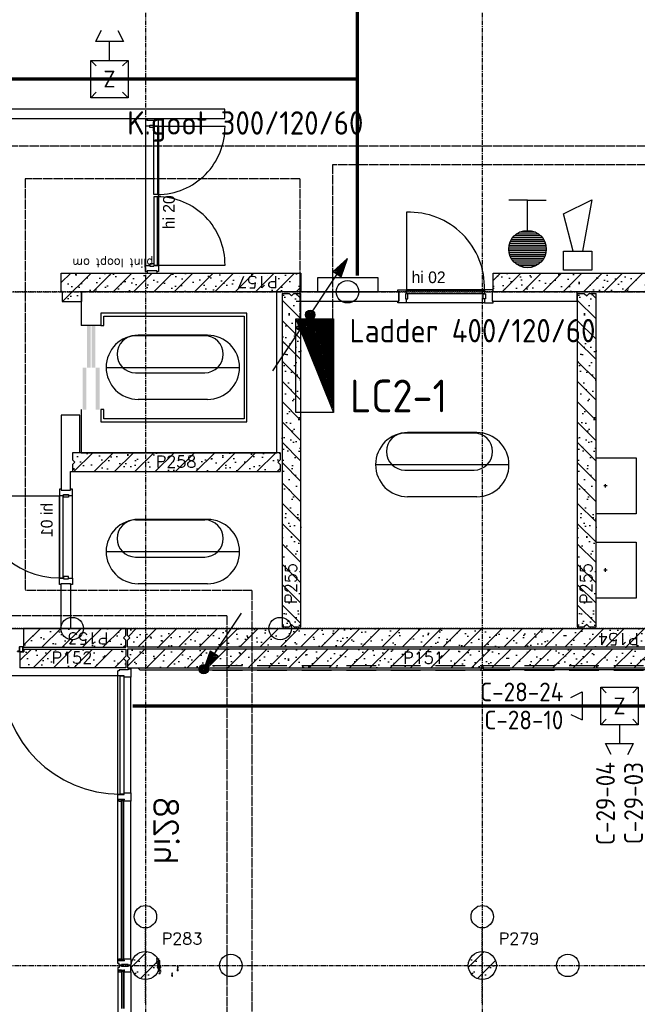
# Model space of a CAD drawing. Extents: x 0 to 1189, y 0 to 841.
# Tile 37 of 44: x 663 to 729, y 462 to 567. Entities that reach past the tile are written whole.
import ezdxf
from ezdxf.enums import TextEntityAlignment as Align

# ---------------------------------------------------------------- set-up
doc = ezdxf.new("R2010")
doc.units = 0
doc.header["$PDSIZE"] = 2
for name, pattern in [('AUSGEZOGEN', [0]), ('B0304', [6, 5, -0.5, 0, -0.5]), ('DASHDOT', [25.4, 12.7, -6.35, 0, -6.35]), ('E0001', [1, 1, 0]), ('E0003', [4.7625, 3.175, -1.5875])]:
    doc.linetypes.add(name, pattern=pattern)
doc.layers.get('0').update_dxf_attribs({"linetype": 'CONTINUOUS'})
for name, color, linetype in [('AB$1A---_ATTRIB', 9, 'CONTINUOUS'), ('AL$1A---_ALGEMEEN', 9, 'CONTINUOUS'), ('AT$1A---_TEKSTK', 15, 'CONTINUOUS'), ('EB63----_OMS', 1, 'CONTINUOUS'), ('EL63----_LICHTINST', 2, 'CONTINUOUS'), ('EL64----_COMMUNICAT', 2, 'CONTINUOUS'), ('EL65----_BEVEILIGING', 2, 'CONTINUOUS'), ('ET6130--_KANALISATIE', 7, 'CONTINUOUS'), ('GOTEN', 3, 'CONTINUOUS'), ('STRAMIEN', 1, 'CONTINUOUS'), ('VITELCODERING', 5, 'CONTINUOUS'), ('VITELDATA', 1, 'CONTINUOUS')]:
    doc.layers.add(name, color=color, linetype=linetype)
doc.styles.add('B-01', font='romans.shx', dxfattribs={"width": 1.2})
doc.styles.add('GBB_ISOT', font='b-gbt3.shx')
doc.styles.add('ISO', font='ISO')
doc.styles.add('ROMANS', font='romans.shx', dxfattribs={"height": 300})
doc.styles.get("Standard").update_dxf_attribs({"font": 'ISO'})

# ---------------------------------------------------------------- blocks, each defined once
blk = doc.blocks.new('H100017-_871429120740')
at = {"layer": 'AL$1A---_ALGEMEEN'}
for p, q in [((-18, -101), (20, -101)), ((1, -120), (1, -82))]:
    blk.add_line(p, q, dxfattribs=at)
blk.add_lwpolyline([(-300, -430), (-300, 0), (300, 0), (300, -430)], close=True, dxfattribs=at)
blk = doc.blocks.new('-LIFT')
at = {"layer": 'AL$1A---_ALGEMEEN'}
blk.add_line((210, -360), (0, -360), dxfattribs=at)
blk.add_lwpolyline([(0, -1260), (0, -1720), (2090, -1720), (2090, 0), (0, 0), (0, -360)], dxfattribs=at)
blk.add_lwpolyline([(1740, -1360), (240, -1360), (240, -1260), (210, -1260), (210, -1390), (1770, -1390), (1770, -230), (210, -230), (210, -360), (240, -360), (240, -260), (1740, -260)], close=True, dxfattribs=at)
for points in [[(100, -360), (100, -810), (60, -360), (60, -810)], [(150, -360), (150, -810), (110, -360), (110, -810)], [(55, -810), (55, -1260), (15, -810), (15, -1260)], [(195, -810), (195, -1260), (155, -810), (155, -1260)]]:
    blk.add_solid(points, dxfattribs=at)
at = {"layer": 'AB$1A---_ATTRIB', "style": 'B-01', "oblique": 15, "flags": 1}
for tag, p in [('SCHACHT', (420, -320)), ('KOOI', (690, -320)), ('DAGMAAT', (960, -320)), ('GEWICHT', (1230, -320)), ('PERSONEN', (1500, -320))]:
    blk.add_attdef(tag, p, '', height=180, rotation=270, dxfattribs=at)
blk = doc.blocks.new('-STR-P2')
at = {"layer": 'AL$1A---_ALGEMEEN', "linetype": 'DASHDOT', "ltscale": 0.1}
for p, q in [((0, -401), (0, 401)), ((-401, 0), (793, 0))]:
    blk.add_line(p, q, dxfattribs=at)
at = {"layer": 'AL$1A---_ALGEMEEN', "linetype": 'Continuous', "ltscale": 2}
for centre in [(0, 521), (913, 0)]:
    blk.add_circle(centre, 120, dxfattribs=at)
blk.add_point((0, 0), dxfattribs=at)
blk = doc.blocks.new('-90X136X')
at = {"layer": 'AL$1A---_ALGEMEEN', "ltscale": 2}
for p, q in [((-90, 0), (-90, -30)), ((0, 0), (-90, 0)), ((0, -30), (0, 0)), ((-90, -30), (-90, -72)), ((-90, -72), (-73, -72)), ((-73, -72), (-73, -139)), ((-73, -139), (-47, -139)), ((-47, -139), (-20, -139))]:
    blk.add_line(p, q, dxfattribs=at)
blk.add_lwpolyline([(0, -30), (-9, -30), (-9, -124), (-20, -124), (-20, -139)], dxfattribs=at)
blk = doc.blocks.new('-GLASA')
at = {"layer": 'AL$1A---_ALGEMEEN', "color": 15, "ltscale": 2}
for p, q in [((5, 27), (407, 27)), ((5, 27), (5, 3)), ((5, 22), (407, 22)), ((5, 7), (407, 7)), ((5, 3), (407, 3)), ((13, 22), (13, 7))]:
    blk.add_line(p, q, dxfattribs=at)
at = {"layer": 'AL$1A---_ALGEMEEN', "color": 15}
for p, q in [((17, 30), (21, 27)), ((17, 0), (21, 3))]:
    blk.add_line(p, q, dxfattribs=at)
at = {"layer": 'AL$1A---_ALGEMEEN', "color": 15, "ltscale": 2}
blk.add_lwpolyline([(5, 3), (0, 3), (5, 27), (0, 27), (5, 3)], dxfattribs=at)
at = {"layer": 'AL$1A---_ALGEMEEN'}
for p in [(0, 30), (0, 0)]:
    blk.add_point(p, dxfattribs=at)
blk = doc.blocks.new('-STR-H2')
at = {"layer": 'AL$1A---_ALGEMEEN', "linetype": 'DASHDOT', "ltscale": 0.5}
blk.add_line((-3600, 0), (-9880, 0), dxfattribs=at)
at = {"layer": 'AL$1A---_ALGEMEEN', "linetype": 'Continuous', "ltscale": 2}
blk.add_circle((-10000, 0), 120, dxfattribs=at)
for p in [(-8560, 0), (-4960, 0)]:
    blk.add_point(p, dxfattribs=at)
blk = doc.blocks.new('01564')
at = {"layer": 'AL$1A---_ALGEMEEN', "color": 15, "linetype": 'AUSGEZOGEN'}
for p, q in [((0, 1.5), (0, 48.5)), ((1.5, 50), (38.5, 50)), ((1.5, 1.5), (1.5, 48.5)), ((1.5, 48.5), (38.5, 48.5)), ((40, 1.5), (1.5, 1.5)), ((58.5, 0), (1.5, 0)), ((38.5, 48.5), (38.5, 3)), ((40, 48.5), (40, 3)), ((40, 3), (58.5, 3)), ((58.5, 1.5), (40, 1.5))]:
    blk.add_line(p, q, dxfattribs=at)
for centre, start, end in [((1.5, 48.5), 90, 180), ((1.5, 1.5), 180, 270), ((38.5, 48.5), 0, 90), ((40, 3), 180, 270), ((58.5, 1.5), 0, 90), ((58.5, 1.5), 270, 0)]:
    blk.add_arc(centre, 1.5, start, end, dxfattribs=at)
blk = doc.blocks.new('-954P1-KHIB')
at = {"layer": 'AL$1A---_ALGEMEEN'}
blk.add_lwpolyline([(-87, -105), (-61, -105), (-61, -52), (-87, -52)], close=True, dxfattribs=at)
blk = doc.blocks.new('XREF_B-A3-II-114')
at = {"layer": 'AL$1A---_ALGEMEEN'}
h = blk.add_hatch(dxfattribs=at)
h.set_pattern_fill('PREFB', color=8, scale=8, angle=360, style=0)
h.set_pattern_definition([(45, (78873.26, 65796.29), (-108.612, 108.612), []), (17, (78873.26, 65796.29), (41.26, 127.724), [0, -130.56, -73.92, 0, -107.52]), (48, (78873.26, 65796.29), (-29.465, 129.875), [0, -129.28, 0, -131.84, 0, -106.24]), (71, (78873.26, 65796.29), (-76.6585, 107.621), [0, -128, 0, -768, -105.28])])
h.paths.add_polyline_path([(77973, 65796), (77983, 65796), (80533, 65796), (80533, 65996), (77973, 65996)])
h.paths.add_polyline_path([(77983, 65691), (78193, 65691), (78193, 65796), (77983, 65796)])
h = blk.add_hatch(dxfattribs=at)
h.set_pattern_fill('PREFB', color=8, scale=8, angle=360, style=0)
h.set_pattern_definition([(45, (86073.26, 65796.29), (-108.6116, 108.6116), []), (17, (86073.26, 65796.29), (41.26, 127.7242), [0, -130.56, -73.92, 0, -107.52]), (48, (86073.26, 65796.29), (-29.465, 129.875), [0, -129.28, 0, -131.84, 0, -106.24]), (71, (86073.26, 65796.29), (-76.6585, 107.621), [0, -128, 0, -768, -105.28])])
h.paths.add_polyline_path([(84716, 65796), (86433, 65796), (86433, 65996), (84716, 65996)])
h.paths.add_polyline_path([(82588, 65796), (84306, 65796), (84306, 65996), (82588, 65996)])
at = {"layer": 'AL$1A---_ALGEMEEN', "ltscale": 2}
h = blk.add_hatch(dxfattribs=at)
h.set_pattern_fill('PREFB', color=8, scale=8, angle=270, style=0)
h.set_pattern_definition([(315, (80333.26, 62216.29), (108.6116, 108.6116), []), (287, (80333.26, 62216.29), (127.7242, -41.26), [0, -130.56, -73.92, 0, -107.52]), (318, (80333.26, 62216.29), (129.875, 29.465), [0, -129.28, 0, -131.84, 0, -106.24]), (341, (80333.26, 62216.29), (107.621, 76.6585), [0, -128, 0, -768, -105.28])])
h.paths.add_polyline_path([(80408, 65776), (80333, 65776), (80333, 62216), (80408, 62216), (80433, 62241), (80458, 62216), (80533, 62216), (80533, 65776), (80458, 65776), (80433, 65751)])
h = blk.add_hatch(dxfattribs=at)
h.set_pattern_fill('PREFB', color=8, scale=8, angle=270, style=0)
h.set_pattern_definition([(315, (83488.26, 62216.29), (108.6116, 108.6116), []), (287, (83488.26, 62216.29), (127.7242, -41.26), [0, -130.56, -73.92, 0, -107.52]), (318, (83488.26, 62216.29), (129.875, 29.465), [0, -129.28, 0, -131.84, 0, -106.24]), (341, (83488.26, 62216.29), (107.621, 76.6585), [0, -128, 0, -768, -105.28])])
h.paths.add_polyline_path([(83563, 65776), (83488, 65776), (83488, 62216), (83563, 62216), (83588, 62241), (83613, 62216), (83688, 62216), (83688, 65776), (83613, 65776), (83588, 65751)])
at = {"layer": 'AL$1A---_ALGEMEEN'}
h = blk.add_hatch(dxfattribs=at)
h.set_pattern_fill('PREFB', color=8, scale=8, angle=180, style=0)
h.set_pattern_definition([(225, (78873.26, 64076.29), (108.612, -108.612), []), (197, (78873.26, 64076.29), (-41.26, -127.724), [0, -130.56, -73.92, 0, -107.52]), (228, (78873.26, 64076.29), (29.465, -129.875), [0, -129.28, 0, -131.84, 0, -106.24]), (251, (78873.26, 64076.29), (76.6585, -107.621), [0, -128, 0, -768, -105.28])])
h.paths.add_polyline_path([(80313, 64076), (78093, 64076), (78093, 64001), (78118, 63976), (78093, 63951), (78093, 63876), (80313, 63876), (80313, 63951), (80288, 63976), (80313, 64001)])
at = {"layer": 'AL$1A---_ALGEMEEN', "ltscale": 2}
h = blk.add_hatch(dxfattribs=at)
h.set_pattern_fill('PREFB', color=8, scale=8, angle=360, style=0)
h.set_pattern_definition([(45, (75273.26, 62196.29), (-108.6116, 108.6116), []), (17, (75273.26, 62196.29), (41.26, 127.724), [0, -130.56, -73.92, 0, -107.52]), (48, (75273.26, 62196.29), (-29.465, 129.875), [0, -129.28, 0, -131.84, 0, -106.24]), (71, (75273.26, 62196.29), (-76.6585, 107.621), [0, -128, 0, -768, -105.28])])
h.paths.add_polyline_path([(77576, 62196), (77576, 61996), (78663, 61996), (78663, 62071), (78638, 62096), (78663, 62121), (78663, 62196)])
h.paths.add_polyline_path([(75880, 61996), (75880, 62196), (75408, 62196), (75383, 62171), (75358, 62196), (75283, 62196), (75283, 62121), (75308, 62096), (75283, 62071), (75283, 61996)])
h = blk.add_hatch(dxfattribs=at)
h.set_pattern_fill('PREFB', color=8, scale=8, angle=360, style=0)
h.set_pattern_definition([(45, (86073.26, 62196.29), (-108.6116, 108.6116), []), (17, (86073.26, 62196.29), (41.26, 127.7242), [0, -130.56, -73.92, 0, -107.52]), (48, (86073.26, 62196.29), (-29.465, 129.875), [0, -129.28, 0, -131.84, 0, -106.24]), (71, (86073.26, 62196.29), (-76.6585, 107.6209), [0, -128, 0, -768, -105.28])])
h.paths.add_polyline_path([(78683, 62196), (78683, 62121), (78708, 62096), (78683, 62071), (78683, 61996), (86063, 61996), (86063, 62071), (86038, 62096), (86063, 62121), (86063, 62196)])
h = blk.add_hatch(dxfattribs=at)
h.set_pattern_fill('PREFB', color=8, scale=8, angle=180, style=0)
h.set_pattern_definition([(225, (78873.26, 62196.29), (108.6116, -108.6116), []), (197, (78873.26, 62196.29), (-41.26, -127.7242), [0, -130.56, -73.92, 0, -107.52]), (228, (78873.26, 62196.29), (29.465, -129.875), [0, -129.28, 0, -131.84, 0, -106.24]), (251, (78873.26, 62196.29), (76.6585, -107.621), [0, -128, 0, -768, -105.28])])
h.paths.add_polyline_path([(78663, 61976), (77576, 61976), (77576, 61946), (77533, 61946), (77533, 61776), (78663, 61776), (78663, 61851), (78638, 61876), (78663, 61901)])
h.paths.add_polyline_path([(75923, 61946), (75880, 61946), (75880, 61976), (75283, 61976), (75283, 61901), (75308, 61876), (75283, 61851), (75283, 61776), (75923, 61776)])
h = blk.add_hatch(dxfattribs=at)
h.set_pattern_fill('PREFB', color=8, scale=8, angle=180, style=0)
h.set_pattern_definition([(225, (82473.26, 62196.29), (108.6116, -108.6116), []), (197, (82473.26, 62196.29), (-41.26, -127.7242), [0, -130.56, -73.92, 0, -107.52]), (228, (82473.26, 62196.29), (29.465, -129.875), [0, -129.28, 0, -131.84, 0, -106.24]), (251, (82473.26, 62196.29), (76.6585, -107.621), [0, -128, 0, -768, -105.28])])
h.paths.add_polyline_path([(86063, 61776), (86063, 61851), (86038, 61876), (86063, 61901), (86063, 61976), (78683, 61976), (78683, 61901), (78708, 61876), (78683, 61851), (78683, 61776)])
h = blk.add_hatch(dxfattribs=at)
h.set_pattern_fill('PREFB', color=8, scale=8, angle=180, style=0)
h.set_pattern_definition([(225, (78873.26, 58596.29), (108.61, -108.61), []), (197, (78873.26, 58596.29), (-41.26, -127.724), [0, -130.56, -73.92, 0, -107.52]), (228, (78873.26, 58596.29), (29.465, -129.875), [0, -129.28, 0, -131.84, 0, -106.24]), (251, (78873.26, 58596.29), (76.66, -107.62), [0, -128, 0, -768, -105.28])])
h.paths.add_polyline_path([(79023, 58596, 1), (78723, 58596, 1)])
h = blk.add_hatch(dxfattribs=at)
h.set_pattern_fill('PREFB', color=8, scale=8, angle=180, style=0)
h.set_pattern_definition([(225, (82473.26, 58596.29), (108.61, -108.61), []), (197, (82473.26, 58596.29), (-41.26, -127.724), [0, -130.56, -73.92, 0, -107.52]), (228, (82473.26, 58596.29), (29.465, -129.875), [0, -129.28, 0, -131.84, 0, -106.24]), (251, (82473.26, 58596.29), (76.66, -107.62), [0, -128, 0, -768, -105.28])])
h.paths.add_polyline_path([(82623, 58596, 1), (82323, 58596, 1)])
at = {"layer": 'AL$1A---_ALGEMEEN', "color": 8, "ltscale": 2}
for p, q in [((79721, 67749), (75483, 67749)), ((79721, 67649), (79721, 67749)), ((75483, 67649), (79721, 67649)), ((78873, 67635), (78873, 67568)), ((78892, 67635), (78873, 67635)), ((78873, 67568), (78873, 66078)), ((78873, 67568), (78922, 67568)), ((78892, 67649), (78892, 67635)), ((78892, 67625), (78892, 67635)), ((78994, 67625), (78892, 67625)), ((78963, 67568), (79012, 67568)), ((78994, 67649), (78994, 67635)), ((79012, 67635), (78994, 67635)), ((78994, 67635), (78994, 67625)), ((79003, 67566), (79724, 67566)), ((79012, 67568), (79012, 67635)), ((79012, 67568), (79012, 66078)), ((79721, 67649), (79721, 67649)), ((81663, 66646), (81663, 65813)), ((78873, 66011), (78873, 66078)), ((78873, 66078), (78922, 66078)), ((78892, 66011), (78873, 66011)), ((78994, 66021), (78892, 66021)), ((78892, 66021), (78892, 66011)), ((78892, 66011), (78892, 65996)), ((78963, 66078), (79012, 66078)), ((78994, 66011), (78994, 66021)), ((78994, 66011), (78994, 65996)), ((79012, 66011), (78994, 66011)), ((79003, 66080), (79724, 66080)), ((79012, 66078), (79012, 66011)), ((81580, 65796), (80483, 65796)), ((81571, 65797), (81571, 65816)), ((81571, 65816), (81661, 65816)), ((81571, 65797), (81580, 65797)), ((81580, 65797), (81580, 65695)), ((81580, 65696), (81580, 65796)), ((81652, 65773), (81652, 65720)), ((81652, 65773), (81661, 65773)), ((82498, 65816), (81661, 65816)), ((81661, 65816), (81661, 65773)), ((82588, 65816), (82498, 65816)), ((82498, 65816), (82498, 65773)), ((82507, 65773), (82498, 65773)), ((82507, 65773), (82507, 65720)), ((82588, 65797), (82579, 65797)), ((82579, 65797), (82579, 65695)), ((82588, 65797), (82588, 65816)), ((80483, 65696), (81580, 65696)), ((81571, 65695), (81580, 65695)), ((81661, 65677), (81571, 65677)), ((81652, 65720), (81661, 65720)), ((81661, 65720), (81661, 65677)), ((82498, 65677), (81661, 65677)), ((82507, 65720), (82498, 65720)), ((82498, 65720), (82498, 65677)), ((82498, 65677), (82588, 65677)), ((82588, 65695), (82579, 65695)), ((78173, 64476), (77973, 64476)), ((77973, 64476), (77973, 63676)), ((78173, 64076), (78173, 64476)), ((78073, 63676), (78073, 63876)), ((78073, 63876), (78173, 63876)), ((77972, 63685), (77954, 63685)), ((77954, 63685), (77954, 63618)), ((77972, 63685), (77972, 63676)), ((77972, 63676), (78074, 63676)), ((77973, 63676), (78073, 63676)), ((78074, 63685), (78074, 63676)), ((78093, 63618), (78093, 63685)), ((77078, 63616), (77957, 63616)), ((77954, 62735), (77954, 63618)), ((77954, 63618), (77997, 63618)), ((77997, 63627), (78050, 63627)), ((77997, 63627), (77997, 63618)), ((78050, 63627), (78050, 63618)), ((78050, 63618), (78093, 63618)), ((78093, 62735), (78093, 63618)), ((77954, 62668), (77954, 62735)), ((77954, 62735), (77997, 62735)), ((77997, 62726), (77997, 62735)), ((77997, 62726), (78050, 62726)), ((78050, 62726), (78050, 62735)), ((78050, 62735), (78093, 62735)), ((78093, 62735), (78093, 62668)), ((77972, 62668), (77954, 62668)), ((77972, 62668), (77972, 62677)), ((77972, 62677), (78074, 62677)), ((77973, 62677), (78073, 62677)), ((77973, 62196), (77973, 62677)), ((78073, 62677), (78073, 62196)), ((78074, 62668), (78074, 62677)), ((78073, 62196), (77973, 62196)), ((78604, 61690), (77340, 61690)), ((78579, 61718), (78579, 61718)), ((78579, 58648), (78579, 61692)), ((78604, 60426), (78604, 61690)), ((78604, 61690), (78644, 61690)), ((78644, 61690), (78644, 60426)), ((78718, 60441), (78718, 61675)), ((78579, 60394), (78579, 60424)), ((78579, 60424), (78646, 60424)), ((78644, 60426), (78604, 60426)), ((78646, 60441), (78718, 60441)), ((78646, 60424), (78646, 60441)), ((78718, 60441), (78718, 60351)), ((78579, 60394), (78579, 60394)), ((78579, 60368), (78579, 60394)), ((78646, 60368), (78579, 60368)), ((78619, 60363), (78619, 60368)), ((78619, 60368), (78643, 60363)), ((78643, 60368), (78619, 60363)), ((78619, 58653), (78619, 60363)), ((78643, 60363), (78619, 60363)), ((78623, 58653), (78623, 60363)), ((78638, 60355), (78623, 60355)), ((78638, 58653), (78638, 60363)), ((78643, 60363), (78643, 60368)), ((78643, 58653), (78643, 60363)), ((78646, 60351), (78646, 60368)), ((78688, 60351), (78646, 60351)), ((78718, 60351), (78688, 60351)), ((78718, 58665), (78718, 60351)), ((78579, 58618), (78579, 58648)), ((78579, 58648), (78646, 58648)), ((78594, 58618), (78579, 58618)), ((78594, 58598), (78594, 58618)), ((78643, 58653), (78619, 58653)), ((78619, 58653), (78619, 58648)), ((78619, 58648), (78643, 58653)), ((78643, 58648), (78619, 58653)), ((78638, 58661), (78623, 58661)), ((78643, 58653), (78643, 58648)), ((78646, 58648), (78646, 58665)), ((78646, 58665), (78718, 58665)), ((78718, 58665), (78718, 58598)), ((78594, 58574), (78579, 58574)), ((78579, 58574), (78579, 58544)), ((78579, 58544), (78579, 56824)), ((78579, 58544), (78646, 58544)), ((78619, 58598), (78594, 58598)), ((78619, 58594), (78594, 58594)), ((78594, 58594), (78594, 58574)), ((78688, 58607), (78619, 58607)), ((78619, 58607), (78619, 58598)), ((78619, 58585), (78619, 58594)), ((78688, 58585), (78619, 58585)), ((78646, 58544), (78646, 58527)), ((78646, 58527), (78718, 58527)), ((78688, 58598), (78688, 58607)), ((78718, 58598), (78688, 58598)), ((78718, 58594), (78688, 58594)), ((78688, 58594), (78688, 58585)), ((78718, 58527), (78718, 58594)), ((78718, 58527), (78718, 56841))]:
    blk.add_line(p, q, dxfattribs=at)
at = {"layer": 'AL$1A---_ALGEMEEN', "color": 8}
for p, q in [((78922, 67551), (78922, 67577)), ((78922, 67577), (78963, 67577)), ((78963, 67551), (78963, 67577)), ((78963, 67551), (78922, 67551)), ((78963, 66095), (78922, 66095)), ((78922, 66095), (78922, 66069)), ((78963, 66095), (78963, 66069)), ((78922, 66069), (78963, 66069)), ((78793, 61776), (78813, 61756)), ((82463, 61776), (82463, 61766)), ((82483, 61776), (82483, 61766)), ((78813, 61756), (82453, 61756)), ((82463, 61766), (82453, 61756)), ((82483, 61766), (82493, 61756)), ((86053, 61756), (82493, 61756)), ((78616, 60351), (78619, 60347)), ((78646, 60351), (78643, 60347)), ((78616, 58665), (78619, 58670)), ((78646, 58665), (78643, 58670))]:
    blk.add_line(p, q, dxfattribs=at)
at = {"layer": 'AL$1A---_ALGEMEEN', "color": 8, "linetype": 'Continuous'}
for p, q in [((77973, 65796), (77973, 65996)), ((77973, 65996), (80533, 65996)), ((80533, 65996), (80533, 65796)), ((77983, 65796), (77973, 65796)), ((77983, 65796), (77983, 65691)), ((78193, 65691), (78193, 65796)), ((80533, 65796), (78193, 65796)), ((80333, 65776), (80333, 62216)), ((80333, 65776), (80408, 65776)), ((80408, 65776), (80433, 65751)), ((80433, 65751), (80458, 65776)), ((80458, 65776), (80533, 65776)), ((80533, 62216), (80533, 65776)), ((83488, 65776), (83488, 62216)), ((83488, 65776), (83563, 65776)), ((83563, 65776), (83588, 65751)), ((83588, 65751), (83613, 65776)), ((83613, 65776), (83688, 65776)), ((83688, 62216), (83688, 65776)), ((77983, 65691), (78193, 65691)), ((80313, 64076), (78093, 64076)), ((78093, 64076), (78093, 64001)), ((78118, 63976), (78093, 64001)), ((80313, 64001), (80288, 63976)), ((80313, 64076), (80313, 64001)), ((78093, 63951), (78118, 63976)), ((78093, 63951), (78093, 63876)), ((78093, 63876), (80313, 63876)), ((80288, 63976), (80313, 63951)), ((80313, 63951), (80313, 63876)), ((77576, 61996), (77576, 62196)), ((78663, 62196), (77576, 62196)), ((78663, 62121), (78663, 62196)), ((78683, 62196), (86063, 62196)), ((78683, 62121), (78683, 62196)), ((80333, 62216), (80408, 62216)), ((80433, 62241), (80408, 62216)), ((80458, 62216), (80433, 62241)), ((80458, 62216), (80533, 62216)), ((83488, 62216), (83563, 62216)), ((83588, 62241), (83563, 62216)), ((83613, 62216), (83588, 62241)), ((83613, 62216), (83688, 62216)), ((78663, 62121), (78638, 62096)), ((78638, 62096), (78663, 62071)), ((78708, 62096), (78683, 62121)), ((78683, 62071), (78708, 62096)), ((77576, 61996), (78663, 61996)), ((78663, 61996), (78663, 62071)), ((78683, 61996), (78683, 62071)), ((86063, 61996), (78683, 61996)), ((77533, 61946), (77533, 61776)), ((77533, 61946), (77576, 61946)), ((77576, 61976), (78663, 61976)), ((77576, 61976), (77576, 61946)), ((78638, 61876), (78663, 61901)), ((78663, 61976), (78663, 61901)), ((86063, 61976), (78683, 61976)), ((78683, 61976), (78683, 61901)), ((78708, 61876), (78683, 61901)), ((78663, 61776), (77533, 61776)), ((78663, 61851), (78638, 61876)), ((78663, 61851), (78663, 61776)), ((78683, 61851), (78708, 61876)), ((78683, 61851), (78683, 61776)), ((78683, 61776), (82463, 61776)), ((82483, 61776), (86063, 61776))]:
    blk.add_line(p, q, dxfattribs=at)
at = {"layer": 'AL$1A---_ALGEMEEN', "color": 8, "linetype": 'DASHDOT', "ltscale": 0.5}
for p, q in [((81188, 65796), (76937, 65796)), ((79053, 62196), (74573, 62196)), ((74863, 62196), (80193, 62196)), ((77938, 62196), (86868, 62196)), ((86352, 62196), (78211, 62196))]:
    blk.add_line(p, q, dxfattribs=at)
at = {"layer": 'AL$1A---_ALGEMEEN', "color": 8, "linetype": 'ByBlock'}
for p, q in [((79507, 65326), (78768, 65326)), ((79537, 65332), (78797, 65332)), ((78454, 64988), (79881, 64988)), ((79509, 64927), (78768, 64927)), ((79537, 64645), (78797, 64645)), ((82385, 64286), (81646, 64286)), ((82415, 64292), (81675, 64292)), ((81332, 63948), (82758, 63948)), ((82386, 63887), (81646, 63887)), ((82415, 63605), (81675, 63605)), ((79507, 63356), (78768, 63356)), ((79537, 63362), (78797, 63362)), ((78454, 63019), (79881, 63019)), ((79509, 62957), (78768, 62957)), ((79537, 62676), (78797, 62676))]:
    blk.add_line(p, q, dxfattribs=at)
at = {"layer": 'AL$1A---_ALGEMEEN', "color": 8}
for points in [[(79003, 66836), (78964, 66836), (78964, 67566), (79003, 67566)], [(79003, 66809), (78964, 66809), (78964, 66080), (79003, 66080)], [(80711, 65796), (81361, 65796), (81361, 65946), (80711, 65946)], [(81678, 65773), (81652, 65773), (81652, 65720), (81678, 65720)], [(82496, 65813), (82496, 65774), (81663, 65774), (81663, 65813)], [(82481, 65773), (82507, 65773), (82507, 65720), (82481, 65720)], [(77957, 62737), (77996, 62737), (77996, 63616), (77957, 63616)], [(77997, 62752), (77997, 62726), (78050, 62726), (78050, 62752)], [(78589, 60368), (78589, 60351), (78616, 60351), (78616, 60368)], [(78589, 58648), (78589, 58665), (78616, 58665), (78616, 58648)], [(78589, 58544), (78589, 58527), (78616, 58527), (78616, 58544)]]:
    blk.add_lwpolyline(points, close=True, dxfattribs=at)
at = {"layer": 'AL$1A---_ALGEMEEN', "color": 8, "linetype": 'Continuous'}
for points in [[(82588, 65796), (82588, 65996), (84306, 65996)], [(84306, 65796), (82588, 65796)], [(82463, 61776), (82463, 61786), (82483, 61786), (82483, 61776)]]:
    blk.add_lwpolyline(points, dxfattribs=at)
at = {"layer": 'AL$1A---_ALGEMEEN', "color": 8, "ltscale": 2}
for points in [[(82579, 65696), (83488, 65696), (83488, 65796), (82579, 65796), (82579, 65696)], [(81571, 65677), (81571, 65695)], [(82588, 65677), (82588, 65695)], [(78093, 63685), (78074, 63685)], [(78093, 62668), (78074, 62668)]]:
    blk.add_lwpolyline(points, dxfattribs=at)
at = {"layer": 'AL$1A---_ALGEMEEN', "color": 8, "linetype": 'Continuous', "ltscale": 2}
for centre in [(78091, 62196), (80313, 62196)]:
    blk.add_circle(centre, 120, dxfattribs=at)
at = {"layer": 'AL$1A---_ALGEMEEN', "color": 8, "ltscale": 2}
for centre in [(78873, 58596), (82473, 58596)]:
    blk.add_circle(centre, 150, dxfattribs=at)
at = {"layer": 'AL$1A---_ALGEMEEN', "color": 8, "linetype": 'Continuous'}
for centre in [(78873, 58596), (82473, 58596)]:
    blk.add_circle(centre, 150, dxfattribs=at)
at = {"layer": 'AL$1A---_ALGEMEEN', "color": 8, "ltscale": 2}
for centre, radius, start, end in [((79002, 67558), 722, 270.0773, 0.634), ((79002, 66088), 722, 359.366, 89.9227), ((81694, 65844), 802, 357.9817, 92.2247), ((77957, 63616), 879, 180, 269.8045), ((78604, 61690), 1264, 180, 270)]:
    blk.add_arc(centre, radius, start, end, dxfattribs=at)
at = {"layer": 'AL$1A---_ALGEMEEN', "color": 8, "linetype": 'ByBlock'}
for centre, radius, start, end in [((78797, 64988), 343, 90, 270), ((78768, 65128), 198, 90, 270), ((79507, 65128), 198, 270, 90), ((79537, 64988), 343, 270, 90), ((81675, 63948), 343, 90, 270), ((81646, 64088), 198, 90, 270), ((82385, 64088), 198, 270, 90), ((82415, 63948), 343, 270, 90), ((78797, 63019), 343, 90, 270), ((78768, 63159), 198, 90, 270), ((79507, 63159), 198, 270, 90), ((79537, 63019), 343, 270, 90)]:
    blk.add_arc(centre, radius, start, end, dxfattribs=at)
at = {"layer": 'AL$1A---_ALGEMEEN', "color": 8, "linetype": 'Continuous', "ltscale": 2}
for p in [(78873, 65796), (78873, 62196), (78873, 62196), (78873, 62196), (78873, 62196), (82473, 62196), (82473, 62196)]:
    blk.add_point(p, dxfattribs=at)
at = {"layer": 'AL$1A---_ALGEMEEN', "color": 8, "ltscale": 2}
for p in [(82498, 65773), (77997, 62735)]:
    blk.add_point(p, dxfattribs=at)
at = {"layer": 'AL$1A---_ALGEMEEN', "color": 8}
for p in [(78616, 60368), (78646, 60368), (78616, 58648), (78646, 58648)]:
    blk.add_point(p, dxfattribs=at)
at = {"layer": 'STRAMIEN', "color": 8, "linetype": 'B0304', "ltscale": 10}
for p, q in [((78873, 85496), (78873, 24869)), ((82473, 85496), (82473, 24869)), ((21073, 65796), (107983, 65796)), ((21073, 62196), (107983, 62196)), ((21073, 58596), (107983, 58596))]:
    blk.add_line(p, q, dxfattribs=at)
at = {"layer": 'AL$1A---_ALGEMEEN', "color": 8}
blk.add_blockref('-STR-H2', (91033, 65796), dxfattribs=at)
at = {"layer": 'AL$1A---_ALGEMEEN', "color": 8, "ltscale": 2}
blk.add_blockref('-LIFT', (78188, 65796), dxfattribs=at)
for name, p, rotation in [('H100017-_871429120740', (83688, 63721), 90), ('H100017-_871429120740', (83688, 62821), 90), ('-GLASA', (78616, 58544), 270)]:
    blk.add_blockref(name, p, dxfattribs=dict(at, rotation=rotation))
at = {"layer": 'AL$1A---_ALGEMEEN', "color": 8, "ltscale": 2, "extrusion": (0, 0, -1), "zscale": -1, "rotation": 90}
for name, p in [('-954P1-KHIB', (-78102, 63689)), ('-90X136X', (-78718, 61765))]:
    blk.add_blockref(name, p, dxfattribs=at)
at = {"layer": 'AL$1A---_ALGEMEEN', "color": 8, "ltscale": 2, "extrusion": (0, 0, -1), "zscale": -1}
blk.add_blockref('01564', (-77566, 61951), dxfattribs=at)
at = {"layer": 'AL$1A---_ALGEMEEN', "color": 8, "linetype": 'DASHDOT', "ltscale": 0.5}
for p in [(78873, 58596), (82473, 58596)]:
    blk.add_blockref('-STR-P2', p, dxfattribs=at)
at = {"layer": 'AB$1A---_ATTRIB', "color": 8, "linetype": 'Continuous', "style": 'ROMANS'}
for tag, p, height in [('RUIMTENUMMER', (87442, 75784), 200), ('PEILMAAT', (87388, 75527), 150), ('RUIMTENUMMER', (26337, 75275), 200), ('PEILMAAT', (26282, 75018), 150), ('RUIMTENUMMER', (28654, 73979), 200), ('PEILMAAT', (28600, 73722), 150), ('RUIMTENUMMER', (26337, 72872), 200), ('PEILMAAT', (26282, 72614), 150), ('RUIMTENUMMER', (87442, 71085), 200), ('PEILMAAT', (87388, 70827), 150), ('RUIMTENUMMER', (26601, 70494), 200), ('RUIMTENUMMER', (44704, 70494), 200), ('RUIMTENUMMER', (63062, 70494), 200), ('PEILMAAT', (26547, 70236), 150), ('PEILMAAT', (44650, 70236), 150), ('PEILMAAT', (63008, 70236), 150), ('RUIMTENUMMER', (25709, 68386), 200), ('PEILMAAT', (25654, 68128), 150), ('RUIMTENUMMER', (87442, 66868), 200), ('PEILMAAT', (87388, 66611), 150), ('RUIMTENUMMER', (86686, 65335), 200), ('RUIMTENUMMER', (28777, 65054), 200), ('RUIMTENUMMER', (78665, 65032), 200), ('PEILMAAT', (86631, 65078), 150), ('PEILMAAT', (28722, 64796), 150), ('PEILMAAT', (78611, 64774), 150), ('RUIMTENUMMER', (76130, 63992), 200), ('RUIMTENUMMER', (81543, 63992), 200), ('RUIMTENUMMER', (94007, 64082), 200), ('PEILMAAT', (76076, 63734), 150), ('PEILMAAT', (81488, 63734), 150), ('RUIMTENUMMER', (84341, 63737), 200), ('RUIMTENUMMER', (87793, 63737), 200), ('PEILMAAT', (93953, 63824), 150), ('PEILMAAT', (84286, 63479), 150), ('PEILMAAT', (87738, 63479), 150), ('RUIMTENUMMER', (91439, 63158), 200), ('RUIMTENUMMER', (28777, 63059), 200), ('RUIMTENUMMER', (78665, 63062), 200), ('PEILMAAT', (91385, 62901), 150), ('PEILMAAT', (28722, 62801), 150), ('PEILMAAT', (78611, 62805), 150), ('RUIMTENUMMER', (84600, 60368), 200), ('PEILMAAT', (84546, 60111), 150), ('RUIMTENUMMER', (76130, 53241), 200), ('RUIMTENUMMER', (84607, 53241), 200), ('RUIMTENUMMER', (30604, 53028), 200), ('RUIMTENUMMER', (54379, 53028), 200), ('PEILMAAT', (76076, 52984), 150), ('PEILMAAT', (84553, 52984), 150), ('PEILMAAT', (30550, 52771), 150), ('PEILMAAT', (54325, 52771), 150), ('RUIMTENUMMER', (93702, 49263), 200), ('PEILMAAT', (93647, 49005), 150), ('RUIMTENUMMER', (84528, 46579), 200), ('PEILMAAT', (84474, 46322), 150), ('RUIMTENUMMER', (78360, 43177), 200), ('RUIMTENUMMER', (81571, 43181), 200), ('RUIMTENUMMER', (26316, 42849), 200), ('PEILMAAT', (78306, 42920), 150), ('PEILMAAT', (81517, 42924), 150), ('PEILMAAT', (26262, 42592), 150), ('RUIMTENUMMER', (28812, 41377), 200), ('PEILMAAT', (28757, 41119), 150), ('RUIMTENUMMER', (26316, 40511), 200), ('PEILMAAT', (26262, 40253), 150), ('RUIMTENUMMER', (84742, 39845), 200), ('PEILMAAT', (84687, 39588), 150), ('RUIMTENUMMER', (76067, 38649), 200), ('PEILMAAT', (76012, 38391), 150), ('RUIMTENUMMER', (26547, 38136), 200), ('RUIMTENUMMER', (79485, 38210), 200), ('RUIMTENUMMER', (81709, 38210), 200), ('PEILMAAT', (79430, 37952), 150), ('PEILMAAT', (81654, 37952), 150), ('PEILMAAT', (26493, 37878), 150), ('RUIMTENUMMER', (44826, 37734), 200), ('RUIMTENUMMER', (62880, 37734), 200), ('PEILMAAT', (44772, 37477), 150), ('PEILMAAT', (62825, 37477), 150), ('RUIMTENUMMER', (80669, 36367), 200), ('RUIMTENUMMER', (25342, 36256), 200), ('PEILMAAT', (80614, 36109), 150), ('PEILMAAT', (25288, 35999), 150), ('RUIMTENUMMER', (91184, 35271), 200), ('RUIMTENUMMER', (98529, 35271), 200), ('PEILMAAT', (91129, 35013), 150), ('PEILMAAT', (98475, 35013), 150), ('RUIMTENUMMER', (28777, 32678), 200), ('RUIMTENUMMER', (80669, 32690), 200), ('PEILMAAT', (28723, 32420), 150), ('PEILMAAT', (80614, 32433), 150), ('RUIMTENUMMER', (28777, 30449), 200), ('PEILMAAT', (28723, 30192), 150), ('RUIMTENUMMER', (81104, 27867), 200), ('RUIMTENUMMER', (83871, 27864), 200), ('PEILMAAT', (81049, 27610), 150), ('PEILMAAT', (83817, 27607), 150)]:
    blk.add_attdef(tag, p, '', height=height, dxfattribs=at)
for tag, p, height in [('RUIMTENUMMER', (25294, 72567), 200), ('PEILMAAT', (25552, 72512), 150), ('RUIMTENUMMER', (25280, 40147), 200), ('PEILMAAT', (25537, 40093), 150)]:
    blk.add_attdef(tag, p, '', height=height, rotation=90, dxfattribs=at)
at = {"layer": 'AT$1A---_TEKSTK', "color": 8, "ltscale": 2}
for s, height, rotation, style, p in [('hi 20', 125, 90, 'GBB_ISOT', (79187, 66464)), ('P157', 125, 180, 'ROMANS', (80289, 65964)), ('P255', 125, 90, 'ROMANS', (80490, 62462)), ('P255', 125, 90, 'ROMANS', (83645, 62462)), ('P153', 125, 180, 'ROMANS', (78480, 62153)), ('P154', 125, 180, 'ROMANS', (84146, 62148)), ('buiten kozijn', 7, 270, 'ROMANS', (78991, 58675)), ('buiten kozijn', 7, 270, 'ROMANS', (79001, 58625)), ('-67x139b', 20, 270, 'ROMANS', (79008, 58675)), ('-17x27a', 20, 270, 'ROMANS', (79018, 58625)), ('17x27', 10, 270, 'ROMANS', (79152, 58519)), ('67x139', 10, 270, 'ROMANS', (79214, 58587))]:
    blk.add_text(s, height=height, rotation=rotation, dxfattribs=dict(at, style=style)).set_placement(p)
at = {"layer": 'AT$1A---_TEKSTK', "color": 8, "style": 'ROMANS'}
blk.add_text('plint loopt om', height=90, rotation=180, dxfattribs=at).set_placement((78956, 66148))
at = {"layer": 'AT$1A---_TEKSTK', "color": 8, "ltscale": 2}
for s, style, p in [('hi 02', 'GBB_ISOT', (81718, 65888)), ('P258', 'ROMANS', (78984, 63918)), ('P152', 'ROMANS', (77871, 61822)), ('P151', 'ROMANS', (81627, 61821)), ('P283', 'ROMANS', (79048, 58820)), ('P279', 'ROMANS', (82648, 58820))]:
    blk.add_text(s, height=125, dxfattribs=dict(at, style=style)).set_placement(p)
at = {"layer": 'AT$1A---_TEKSTK', "color": 8, "ltscale": 2, "oblique": -180, "text_generation_flag": 4}
for s, height, rotation, style, p in [('hi 01', 125, 270, 'GBB_ISOT', (77882, 63538)), ('hi28', 250, 90, 'ROMANS', (78969, 59675))]:
    blk.add_text(s, height=height, rotation=rotation, dxfattribs=dict(at, style=style)).set_placement(p)
blk = doc.blocks.new('ESK1207D')
at = {"color": 0, "linetype": 'Continuous'}
for p, q in [((-2, -5), (-2, 5)), ((-2, 5), (2, 5)), ((2, 5), (2, -5)), ((2, -5), (-2, -5))]:
    blk.add_line(p, q, dxfattribs=at)
at = {"color": 0}
blk.add_line((2, -5), (-2, 5), dxfattribs=at)
for points in [[(1.85, -4.9), (-1.9, 4.48), (-1.9, -4.9)], [(1.7, -4.8), (-1.8, 3.96), (-1.8, -4.8)], [(1.56, -4.7), (-1.7, 3.44), (-1.7, -4.7)], [(1.41, -4.6), (-1.6, 2.92), (-1.6, -4.6)], [(1.26, -4.5), (-1.5, 2.4), (-1.5, -4.5)], [(1.11, -4.4), (-1.4, 1.88), (-1.4, -4.4)], [(0.97, -4.3), (-1.3, 1.37), (-1.3, -4.3)], [(0.82, -4.2), (-1.2, 0.85), (-1.2, -4.2)], [(0.67, -4.1), (-1.1, 0.33), (-1.1, -4.1)], [(0.52, -4), (-1, -0.19), (-1, -4)], [(0.38, -3.9), (-0.9, -0.71), (-0.9, -3.9)], [(0.23, -3.8), (-0.8, -1.23), (-0.8, -3.8)], [(0.08, -3.7), (-0.7, -1.75), (-0.7, -3.7)], [(-0.07, -3.6), (-0.6, -2.27), (-0.6, -3.6)], [(-0.22, -3.5), (-0.5, -2.79), (-0.5, -3.5)], [(-0.36, -3.4), (-0.4, -3.31), (-0.4, -3.4)]]:
    blk.add_lwpolyline(points, close=True, dxfattribs=at)
at = {"color": 0, "linetype": 'Continuous', "style": 'ISO'}
blk.add_attdef('OMS', (3.5, -5), '', height=1.8, dxfattribs=at)
blk = doc.blocks.new('ESK1201B')
at = {"color": 0, "linetype": 'Continuous'}
for p, q in [((0, 0), (4, 6)), ((-4, -6), (0, 0))]:
    blk.add_line(p, q, dxfattribs=at)
at = {"color": 0}
for points in [[(4, 6), (2.47, 4.61), (3.31, 4.06), (4, 6)], [(2.89, 4.34), (2.89, 4.34)], [(0, 0), (-1.53, -1.39), (-0.69, -1.94), (0, 0)], [(-1.11, -1.66), (-1.11, -1.66)]]:
    blk.add_lwpolyline(points, dxfattribs=at)
for points in [[(3.77, 5.66), (2.64, 4.63), (3.26, 4.21)], [(3.54, 5.31), (2.8, 4.64), (3.2, 4.37)], [(3.31, 4.97), (2.96, 4.65), (3.15, 4.52)], [(-0.23, -0.34), (-1.36, -1.37), (-0.74, -1.79)], [(-0.46, -0.69), (-1.2, -1.36), (-0.8, -1.63)], [(-0.69, -1.03), (-1.04, -1.35), (-0.85, -1.48)]]:
    blk.add_lwpolyline(points, close=True, dxfattribs=at)
for radius in [0.5, 0.4, 0.3, 0.2, 0.1]:
    blk.add_circle((0, 0), radius, dxfattribs=at)
at = {"flags": 1}
blk.add_attdef('LD', (4, 0), '', height=1.8, dxfattribs=at)
blk = doc.blocks.new('ESH1005')
at = {"color": 0, "linetype": 'Continuous'}
for p, q in [((-1, -1.5), (-1, 1.5)), ((-1, 1.5), (1, 1.5)), ((1, 0.5), (5, 1.5)), ((1, 1.5), (1, -1.5)), ((5, 1.5), (6.5, -1.5)), ((6.5, -1.5), (1, -0.5)), ((1, -1.5), (-1, -1.5))]:
    blk.add_line(p, q, dxfattribs=at)
at = {"flags": 1}
for tag, p in [('HT', (2.48, 4)), ('LD', (2.48, 2.05))]:
    blk.add_attdef(tag, p, '', height=1.8, dxfattribs=at)
blk = doc.blocks.new('*X2321')
at = {"color": 0}
for p, q in [((69.13, 176.8), (70.87, 176.8)), ((68.17, 175.8), (71.83, 175.8)), ((68.27, 176), (71.73, 176)), ((68.4, 176.2), (71.6, 176.2)), ((68.57, 176.4), (71.43, 176.4)), ((68.8, 176.6), (71.2, 176.6)), ((68, 175), (72, 175)), ((68.01, 175.2), (71.99, 175.2)), ((68.01, 174.8), (71.99, 174.8)), ((68.04, 175.4), (71.96, 175.4)), ((68.09, 175.6), (71.91, 175.6)), ((68.04, 174.6), (71.96, 174.6)), ((68.09, 174.4), (71.91, 174.4)), ((68.17, 174.2), (71.83, 174.2)), ((68.27, 174), (71.73, 174)), ((68.4, 173.8), (71.6, 173.8)), ((68.57, 173.6), (71.43, 173.6)), ((68.8, 173.4), (71.2, 173.4)), ((69.13, 173.2), (70.87, 173.2))]:
    blk.add_line(p, q, dxfattribs=at)
blk = doc.blocks.new('ESDHMA')
for p, q in [((0, -2), (0, -5.22)), ((0, -5.22), (-2, -5.22)), ((0, -5.22), (2, -5.22))]:
    blk.add_line(p, q)
blk.add_circle((0, 0), 2)
blk.add_blockref('*X2321', (-70, -175))
blk.add_attdef('GROEPSNUMMER', (-1.15, -8.57), '', height=2.5)
blk = doc.blocks.new('ESK1202A')
at = {"color": 0, "linetype": 'Continuous'}
blk.add_line((4, 6), (0, 0), dxfattribs=at)
at = {"color": 0}
for points in [[(0, 0), (1.53, 1.39), (0.69, 1.94), (0, 0)], [(1.11, 1.66), (1.11, 1.66)]]:
    blk.add_lwpolyline(points, dxfattribs=at)
for points in [[(0.23, 0.34), (1.36, 1.37), (0.74, 1.79)], [(0.46, 0.69), (1.2, 1.36), (0.8, 1.63)], [(0.69, 1.03), (1.04, 1.35), (0.85, 1.48)]]:
    blk.add_lwpolyline(points, close=True, dxfattribs=at)
for radius in [0.5, 0.4, 0.3, 0.2, 0.1]:
    blk.add_circle((0, 0), radius, dxfattribs=at)
at = {"flags": 1}
blk.add_attdef('LD', (4, 0), '', height=1.8, dxfattribs=at)
blk = doc.blocks.new('$DAT003')
for p, q in [((3.2, 0.9), (2, 1.5)), ((2, -1.5), (2, 1.5)), ((0, 0), (2, 0)), ((3.2, -0.9), (2, -1.5))]:
    blk.add_line(p, q)
blk = doc.blocks.new('DAT030')
for p, q in [((-2, 2), (-1.41, 1.41)), ((-2, -2), (-2, 2)), ((-2, 2), (2, 2)), ((2, 2), (1.41, 1.41)), ((2, 2), (2, -2)), ((-1.41, -1.41), (-2, -2)), ((2, -2), (-2, -2)), ((1.41, -1.41), (2, -2))]:
    blk.add_line(p, q)
at = {"color": 4}
blk.add_attdef('NR', text='', height=1.8, dxfattribs=at).set_placement((0, 0), align=Align.MIDDLE)

msp = doc.modelspace()

# ---------------------------------------------------------------- linework, layer by layer
at = {"layer": 'GOTEN', "linetype": 'E0001'}
for p, q in [((892.65, 553.33), (645.02, 553.33)), ((696.33, 551.33), (696.33, 534.17)), ((892.65, 551.33), (696.33, 551.33)), ((663.5, 549.83), (663.5, 505.83)), ((692.83, 549.83), (663.5, 549.83)), ((692.83, 549.83), (692.83, 534.17)), ((687.73, 505.83), (663.5, 505.83)), ((687.73, 505.83), (687.73, 317.02)), ((685.03, 503.13), (660.8, 503.13)), ((685.03, 503.13), (685.03, 319.72))]:
    msp.add_line(p, q, dxfattribs=at)
at = {"layer": 'GOTEN', "linetype": 'E0003'}
for p, q in [((796.24, 497.78), (682.15, 497.78)), ((796.24, 497.28), (682.15, 497.28))]:
    msp.add_line(p, q, dxfattribs=at)
at = {"layer": 'GOTEN', "linetype": 'DASHDOT', "const_width": 0.35}
for points in [[(643, 626.5), (699, 626.5), (699, 539.5)], [(699, 560.5), (643, 560.5)], [(675, 493.5), (838, 493.5)]]:
    msp.add_lwpolyline(points, dxfattribs=at)

# ---------------------------------------------------------------- block references
at = {"xscale": 0.01, "yscale": 0.01, "zscale": 0.01}
msp.add_blockref('XREF_B-A3-II-114', (-112.39, -120.19), dxfattribs=at)
at = {"layer": 'EL63----_LICHTINST', "linetype": 'E0001'}
for name, p in [('ESK1201B', (693.95, 535.31)), ('ESK1202A', (682.58, 497.43))]:
    msp.add_blockref(name, p, dxfattribs=at)
at = {"layer": 'EL63----_LICHTINST'}
ref = msp.add_blockref('ESK1207D', (694.43, 529.86), dxfattribs=dict(at, rotation=180))
ref.add_attrib('OMS', 'LC2-1', (698.21, 524.88), dxfattribs={"layer": 'EB63----_OMS', "color": 1, "linetype": 'Continuous', "height": 3.5, "style": 'ISO'})
at = {"layer": 'EL64----_COMMUNICAT', "linetype": 'E0001', "rotation": 90}
msp.add_blockref('ESH1005', (722.53, 541.09), dxfattribs=at)
at = {"layer": 'EL65----_BEVEILIGING', "linetype": 'E0001', "rotation": 180}
msp.add_blockref('ESDHMA', (717.17, 542.33), dxfattribs=at)
at = {"layer": 'VITELDATA'}
for p, rotation in [((672.5, 562.5), 90), ((725, 493.5), 180), ((727, 491.5), 270)]:
    msp.add_blockref('$DAT003', p, dxfattribs=dict(at, rotation=rotation))
for p in [(672.5, 560.5), (727, 493.5)]:
    msp.add_blockref('DAT030', p, dxfattribs=at).add_auto_attribs({'NR': 'Z'})

# ---------------------------------------------------------------- texts
at = {"layer": 'ET6130--_KANALISATIE', "color": 2, "linetype": 'E0001'}
for s, p in [('K.goot 300/120/60', (674.4, 554.56)), ('Ladder 400/120/60', (698.16, 532.36))]:
    msp.add_text(s, height=2.5, dxfattribs=at).set_placement(p)
at = {"layer": 'VITELCODERING'}
for s, p in [('C-28-24', (721, 494)), ('C-28-10', (721, 491))]:
    msp.add_text(s, height=2, dxfattribs=at).set_placement(p, align=Align.RIGHT)
for s, p in [('C-29-04', (726.5, 487.5)), ('C-29-03', (729.5, 487.5))]:
    msp.add_text(s, height=2, rotation=90, dxfattribs=at).set_placement(p, align=Align.RIGHT)

doc.saveas('drawing.dxf')
